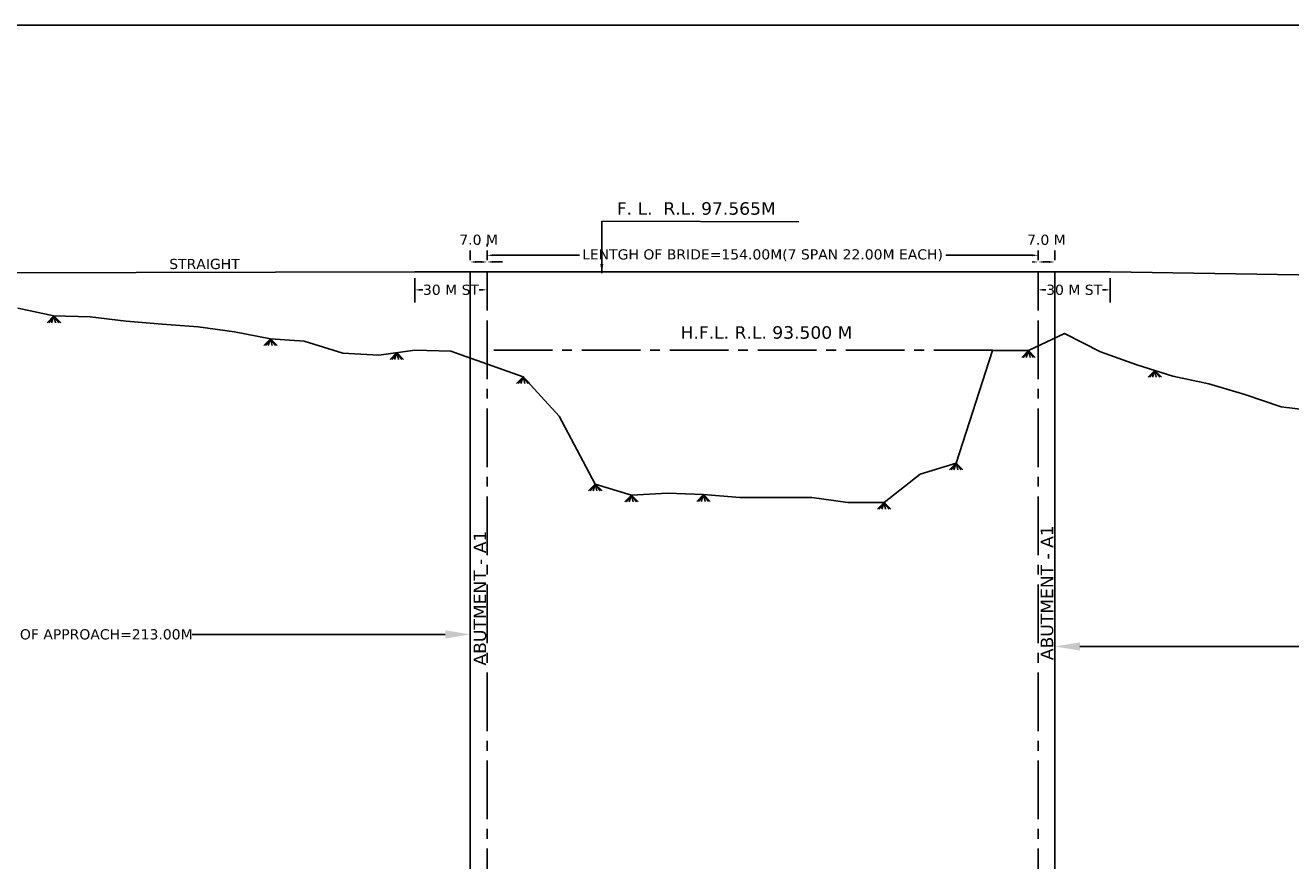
# Model space of a CAD drawing. Header units: feet. Extents: x -7746059455 to -3872629402, y -13315170761 to -6657188523.
# Tile 19 of 52: x -3873309925 to -3873277056, y -6657585975 to -6657564280. Entities that reach past the tile are written whole.
import ezdxf

# ---------------------------------------------------------------- set-up
doc = ezdxf.new("R2010")
doc.units = ezdxf.units.FT
doc.header["$MEASUREMENT"] = 0
doc.header["$PDMODE"] = 34
doc.header["$PDSIZE"] = 40
doc.linetypes.add('CENTER2', pattern=[28.575, 19.05, -3.175, 3.175, -3.175])
doc.layers.add('TEX', color=6, linetype='Continuous')
doc.layers.add('TEXT', color=7, linetype='Continuous')
doc.styles.get("Standard").update_dxf_attribs({"font": 'verdana.ttf', "height": 264})
doc.dimstyles.new('Copy of Standard', dxfattribs={"dimtxt": 150.0005, "dimasz": 650, "dimexe": 0.18, "dimexo": 0.0625, "dimgap": 0.09, "dimtad": 0, "dimtih": 1, "dimtoh": 1, "dimdec": 0, "dimzin": 0, "dimdsep": 46, "dimtxsty": 'Standard', "dimcen": 0.09, "dimclrt": 3, "dimadec": 0, "dimazin": 0, "dimtfac": 1, "dimtdec": 0, "dimtofl": 0, "dimtmove": 0, "dimatfit": 3, "dimfxl": 1, "dimtolj": 1, "dimtzin": 0, "dimarcsym": 0})
doc.dimstyles.new('ISO-25--------1', dxfattribs={"dimtxt": 264, "dimasz": 240, "dimexe": 300, "dimexo": 300, "dimgap": 0.02, "dimtad": 0, "dimtih": 1, "dimtoh": 1, "dimdec": 0, "dimlfac": 16, "dimdsep": 46, "dimtxsty": 'Standard', "dimcen": 192, "dimclrd": 1, "dimclre": 1, "dimclrt": 1, "dimadec": 0, "dimazin": 0, "dimtfac": 1, "dimtdec": 0, "dimtmove": 2, "dimatfit": 3, "dimfxl": 300, "dimarcsym": 0})
doc.dimstyles.new('ISO-25--------8', dxfattribs={"dimtxt": 264, "dimasz": 150, "dimexe": 300, "dimexo": 300, "dimgap": 0.02, "dimtad": 0, "dimtih": 1, "dimtoh": 1, "dimdec": 0, "dimlfac": 8, "dimdsep": 46, "dimtxsty": 'Standard', "dimcen": 150, "dimclrd": 1, "dimclre": 1, "dimclrt": 1, "dimadec": 0, "dimazin": 0, "dimtfac": 1, "dimtdec": 0, "dimtmove": 2, "dimatfit": 3, "dimfxl": 300, "dimarcsym": 0})

# ---------------------------------------------------------------- blocks, each defined once
blk = doc.blocks.new('*D85')
at = {"layer": 'Defpoints', "color": 0, "ltscale": 20, "transparency": 16777216}
for p in [(-3873297930.761878, -6657571150), (-3873299805.761878, -6657571780), (-3873297930.761878, -6657571780)]:
    blk.add_point(p, dxfattribs=at)
at = {"layer": 'TEX', "color": 1, "lineweight": -2, "ltscale": 20, "transparency": 16777216}
for p, q in [((-3873299805.761878, -6657571480), (-3873299805.761878, -6657570850)), ((-3873297930.761878, -6657571480), (-3873297930.761878, -6657570850)), ((-3873299655.761878, -6657571150), (-3873299600.974961, -6657571150)), ((-3873298080.761878, -6657571150), (-3873298135.548795, -6657571150))]:
    blk.add_line(p, q, dxfattribs=at)
at = {"layer": 'TEX', "color": 1, "ltscale": 20, "transparency": 16777216}
for points in [[(-3873299655.761878, -6657571125), (-3873299655.761878, -6657571175), (-3873299805.761878, -6657571150)], [(-3873298080.761878, -6657571125), (-3873298080.761878, -6657571175), (-3873297930.761878, -6657571150)]]:
    blk.add_solid(points, dxfattribs=at)
at = {"layer": 'TEX', "color": 1, "ltscale": 20, "transparency": 16777216, "insert": (-3873298868.261878, -6657571150), "char_height": 264, "attachment_point": 5}
blk.add_mtext('30 M ST', dxfattribs=at)
blk = doc.blocks.new('*D86')
at = {"layer": 'Defpoints', "color": 0, "ltscale": 20, "transparency": 16777216}
for p in [(-3873298367.28052, -6657570426.24163), (-3873298367.28052, -6657570680.000001), (-3873297930.761878, -6657570680)]:
    blk.add_point(p, dxfattribs=at)
at = {"layer": 'TEX', "color": 1, "lineweight": -2, "ltscale": 20, "transparency": 16777216}
for p, q in [((-3873298367.28052, -6657570380.000001), (-3873298367.28052, -6657570126.24163)), ((-3873297930.761878, -6657570380), (-3873297930.761878, -6657570126.24163)), ((-3873298080.761878, -6657570426.24163), (-3873298217.28052, -6657570426.24163))]:
    blk.add_line(p, q, dxfattribs=at)
at = {"layer": 'TEX', "color": 1, "ltscale": 20, "transparency": 16777216}
for points in [[(-3873298217.28052, -6657570401.24163), (-3873298217.28052, -6657570451.24163), (-3873298367.28052, -6657570426.24163)], [(-3873298080.761878, -6657570401.24163), (-3873298080.761878, -6657570451.24163), (-3873297930.761878, -6657570426.24163)]]:
    blk.add_solid(points, dxfattribs=at)
at = {"layer": 'TEX', "color": 1, "ltscale": 20, "transparency": 16777216, "insert": (-3873298149.021199, -6657569851.416317), "char_height": 264, "attachment_point": 5}
blk.add_mtext('7.0 M', dxfattribs=at)
blk = doc.blocks.new('*D87')
at = {"layer": 'Defpoints', "color": 0, "ltscale": 20, "transparency": 16777216}
for p in [(-3873283618.261877, -6657571150.000002), (-3873283618.261877, -6657571780.000002), (-3873281743.261877, -6657571780.000002)]:
    blk.add_point(p, dxfattribs=at)
at = {"layer": 'TEX', "color": 1, "lineweight": -2, "ltscale": 20, "transparency": 16777216}
for p, q in [((-3873283618.261877, -6657571480.000002), (-3873283618.261877, -6657570850.000002)), ((-3873281743.261877, -6657571480.000002), (-3873281743.261877, -6657570850.000002)), ((-3873283468.261877, -6657571150.000002), (-3873283413.47496, -6657571150.000002)), ((-3873281893.261877, -6657571150.000002), (-3873281948.048794, -6657571150.000002))]:
    blk.add_line(p, q, dxfattribs=at)
at = {"layer": 'TEX', "color": 1, "ltscale": 20, "transparency": 16777216}
for points in [[(-3873283468.261877, -6657571125.000002), (-3873283468.261877, -6657571175.000002), (-3873283618.261877, -6657571150.000002)], [(-3873281893.261877, -6657571125.000002), (-3873281893.261877, -6657571175.000002), (-3873281743.261877, -6657571150.000002)]]:
    blk.add_solid(points, dxfattribs=at)
at = {"layer": 'TEX', "color": 1, "ltscale": 20, "transparency": 16777216, "insert": (-3873282680.761877, -6657571150.000002), "char_height": 264, "attachment_point": 5}
blk.add_mtext('30 M ST', dxfattribs=at)
blk = doc.blocks.new('*D88')
at = {"layer": 'Defpoints', "color": 0, "ltscale": 20, "transparency": 16777216}
for p in [(-3873283618.261877, -6657570680.000002), (-3873283181.743235, -6657570426.241632), (-3873283181.743235, -6657570680.000003)]:
    blk.add_point(p, dxfattribs=at)
at = {"layer": 'TEX', "color": 1, "lineweight": -2, "ltscale": 20, "transparency": 16777216}
for p, q in [((-3873283618.261877, -6657570380.000002), (-3873283618.261877, -6657570126.241632)), ((-3873283181.743235, -6657570380.000003), (-3873283181.743235, -6657570126.241632)), ((-3873283468.261877, -6657570426.241632), (-3873283331.743235, -6657570426.241632))]:
    blk.add_line(p, q, dxfattribs=at)
at = {"layer": 'TEX', "color": 1, "ltscale": 20, "transparency": 16777216}
for points in [[(-3873283468.261877, -6657570401.241632), (-3873283468.261877, -6657570451.241632), (-3873283618.261877, -6657570426.241632)], [(-3873283331.743235, -6657570401.241632), (-3873283331.743235, -6657570451.241632), (-3873283181.743235, -6657570426.241632)]]:
    blk.add_solid(points, dxfattribs=at)
at = {"layer": 'TEX', "color": 1, "ltscale": 20, "transparency": 16777216, "insert": (-3873283400.002556, -6657569851.416319), "char_height": 264, "attachment_point": 5}
blk.add_mtext('7.0 M', dxfattribs=at)
blk = doc.blocks.new('*D89')
at = {"layer": 'Defpoints', "color": 0, "ltscale": 20, "transparency": 16777216}
for p in [(-3873318868.261878, -6657580098.758369), (-3873318868.261878, -6657580810), (-3873298368.261878, -6657580810)]:
    blk.add_point(p, dxfattribs=at)
at = {"layer": 'TEX', "color": 0, "lineweight": -2, "ltscale": 20, "transparency": 16777216}
for p, q in [((-3873318868.261878, -6657580809.9375), (-3873318868.261878, -6657580098.578369)), ((-3873318218.261878, -6657580098.758369), (-3873311642.827365, -6657580098.758369)), ((-3873299018.261878, -6657580098.758369), (-3873305593.696391, -6657580098.758369)), ((-3873298368.261878, -6657580809.9375), (-3873298368.261878, -6657580098.578369))]:
    blk.add_line(p, q, dxfattribs=at)
at = {"layer": 'TEX', "color": 0, "ltscale": 20, "transparency": 16777216}
for points in [[(-3873318218.261878, -6657579990.425036), (-3873318218.261878, -6657580207.091702), (-3873318868.261878, -6657580098.758369)], [(-3873299018.261878, -6657579990.425036), (-3873299018.261878, -6657580207.091702), (-3873298368.261878, -6657580098.758369)]]:
    blk.add_solid(points, dxfattribs=at)
at = {"layer": 'TEX', "color": 3, "ltscale": 20, "transparency": 16777216, "insert": (-3873308618.261878, -6657580098.758369), "char_height": 264, "attachment_point": 5}
blk.add_mtext('\\A1;LENGTH OF APPROACH=213.00M', dxfattribs=at)
blk = doc.blocks.new('*D90')
at = {"layer": 'Defpoints', "color": 0, "ltscale": 20, "transparency": 16777216}
for p in [(-3873283180.761877, -6657580077.77211), (-3873239805.761854, -6657580411.258381), (-3873239805.761854, -6657580411.258381)]:
    blk.add_point(p, dxfattribs=at)
at = {"layer": 'TEX', "color": 0, "lineweight": -2, "ltscale": 20, "transparency": 16777216}
for p, q in [((-3873283180.761877, -6657580077.83461), (-3873283180.761877, -6657580411.438381)), ((-3873282530.761877, -6657580411.258381), (-3873264515.52245, -6657580411.258381)), ((-3873240455.761854, -6657580411.258381), (-3873258471.001281, -6657580411.258381)), ((-3873239805.761854, -6657580411.195881), (-3873239805.761854, -6657580411.078381))]:
    blk.add_line(p, q, dxfattribs=at)
at = {"layer": 'TEX', "color": 0, "ltscale": 20, "transparency": 16777216}
for points in [[(-3873282530.761877, -6657580302.925048), (-3873282530.761877, -6657580519.591714), (-3873283180.761877, -6657580411.258381)], [(-3873240455.761854, -6657580302.925048), (-3873240455.761854, -6657580519.591714), (-3873239805.761854, -6657580411.258381)]]:
    blk.add_solid(points, dxfattribs=at)
at = {"layer": 'TEX', "color": 3, "ltscale": 20, "transparency": 16777216, "insert": (-3873261493.261866, -6657580411.258381), "char_height": 264, "attachment_point": 5}
blk.add_mtext('\\A1;LENTGH OF APPROACH-694.00 M', dxfattribs=at)
blk = doc.blocks.new('*D91')
at = {"layer": 'Defpoints', "color": 0, "ltscale": 20, "transparency": 16777216}
for p in [(-3873297930.761878, -6657570320), (-3873283618.261877, -6657570253.120817), (-3873283618.261877, -6657570253.120817)]:
    blk.add_point(p, dxfattribs=at)
at = {"layer": 'TEX', "color": 1, "lineweight": -2, "ltscale": 20, "transparency": 16777216}
for p, q in [((-3873297930.761878, -6657570020), (-3873297930.761878, -6657569953.120817)), ((-3873297780.761878, -6657570253.120817), (-3873295531.141683, -6657570253.120817)), ((-3873283768.261877, -6657570253.120817), (-3873286017.882072, -6657570253.120817))]:
    blk.add_line(p, q, dxfattribs=at)
at = {"layer": 'TEX', "color": 1, "ltscale": 20, "transparency": 16777216}
for points in [[(-3873297780.761878, -6657570228.120817), (-3873297780.761878, -6657570278.120817), (-3873297930.761878, -6657570253.120817)], [(-3873283768.261877, -6657570228.120817), (-3873283768.261877, -6657570278.120817), (-3873283618.261877, -6657570253.120817)]]:
    blk.add_solid(points, dxfattribs=at)
at = {"layer": 'TEX', "color": 1, "ltscale": 20, "transparency": 16777216, "insert": (-3873290774.511878, -6657570253.120817), "char_height": 264, "attachment_point": 5}
blk.add_mtext('LENTGH OF BRIDE=154.00M(7 SPAN 22.00M EACH)', dxfattribs=at)

msp = doc.modelspace()

# ---------------------------------------------------------------- linework, layer by layer
at = {"ltscale": 20}
for p, q in [((-3873309180.761878, -6657571828.758368), (-3873309355.418515, -6657572003.216704)), ((-3873309180.761878, -6657571828.758368), (-3873309314.179421, -6657572003.216704)), ((-3873309180.761878, -6657571828.758368), (-3873309240.329331, -6657572003.216712)), ((-3873309180.761878, -6657571828.758368), (-3873309006.105238, -6657572003.216704)), ((-3873309180.761878, -6657571828.758368), (-3873309050.886521, -6657572003.216704)), ((-3873309180.761878, -6657571828.758368), (-3873309139.601149, -6657572003.216712)), ((-3873303555.762913, -6657572418.758368), (-3873303730.41955, -6657572593.216703)), ((-3873303555.762913, -6657572418.758368), (-3873303689.180456, -6657572593.216703)), ((-3873303555.762913, -6657572418.758368), (-3873303615.330366, -6657572593.216711)), ((-3873303555.762913, -6657572418.758368), (-3873303381.106274, -6657572593.216703)), ((-3873303555.762913, -6657572418.758368), (-3873303425.887556, -6657572593.216703)), ((-3873303555.762913, -6657572418.758368), (-3873303514.602184, -6657572593.216711)), ((-3873300274.511878, -6657572781.258368), (-3873300449.168515, -6657572955.716703)), ((-3873300274.511878, -6657572781.258368), (-3873300407.929421, -6657572955.716703)), ((-3873300274.511878, -6657572781.258368), (-3873300334.079331, -6657572955.716711)), ((-3873300274.511878, -6657572781.258368), (-3873300099.855238, -6657572955.716703)), ((-3873300274.511878, -6657572781.258368), (-3873300144.636521, -6657572955.716703)), ((-3873300274.511878, -6657572781.258368), (-3873300233.351149, -6657572955.716711)), ((-3873283868.261877, -6657572728.758367), (-3873284042.918514, -6657572903.216702)), ((-3873283868.261877, -6657572728.758367), (-3873284001.67942, -6657572903.216702)), ((-3873283868.261877, -6657572728.758367), (-3873283927.82933, -6657572903.21671)), ((-3873283868.261877, -6657572728.758367), (-3873283693.605238, -6657572903.216702)), ((-3873283868.261877, -6657572728.758367), (-3873283738.38652, -6657572903.216702)), ((-3873283868.261877, -6657572728.758367), (-3873283827.101149, -6657572903.21671)), ((-3873280587.011878, -6657573242.508367), (-3873280761.668515, -6657573416.966702)), ((-3873280587.011878, -6657573242.508367), (-3873280720.429421, -6657573416.966702)), ((-3873280587.011878, -6657573242.508367), (-3873280646.579331, -6657573416.96671)), ((-3873280587.011878, -6657573242.508367), (-3873280412.355239, -6657573416.966702)), ((-3873280587.011878, -6657573242.508367), (-3873280457.136521, -6657573416.966702)), ((-3873280587.011878, -6657573242.508367), (-3873280545.85115, -6657573416.96671)), ((-3873296993.261878, -6657573408.758367), (-3873297167.918515, -6657573583.216702)), ((-3873296993.261878, -6657573408.758367), (-3873297126.679421, -6657573583.216702)), ((-3873296993.261878, -6657573408.758367), (-3873297052.829331, -6657573583.21671)), ((-3873296993.261878, -6657573408.758367), (-3873296818.605239, -6657573583.216702)), ((-3873296993.261878, -6657573408.758367), (-3873296863.386521, -6657573583.216702)), ((-3873296993.261878, -6657573408.758367), (-3873296952.10115, -6657573583.21671)), ((-3873285743.261878, -6657575648.758367), (-3873285917.918516, -6657575823.216702)), ((-3873285743.261878, -6657575648.758367), (-3873285876.679422, -6657575823.216702)), ((-3873285743.261878, -6657575648.758367), (-3873285802.829332, -6657575823.21671)), ((-3873285743.261878, -6657575648.758367), (-3873285568.605239, -6657575823.216702)), ((-3873285743.261878, -6657575648.758367), (-3873285613.386522, -6657575823.216702)), ((-3873285743.261878, -6657575648.758367), (-3873285702.10115, -6657575823.21671)), ((-3873295118.261879, -6657576198.758367), (-3873295292.918516, -6657576373.216702)), ((-3873295118.261879, -6657576198.758367), (-3873295251.679422, -6657576373.216702)), ((-3873295118.261879, -6657576198.758367), (-3873295177.829332, -6657576373.21671)), ((-3873295118.261879, -6657576198.758367), (-3873294943.60524, -6657576373.216702)), ((-3873295118.261879, -6657576198.758367), (-3873294988.386522, -6657576373.216702)), ((-3873295118.261879, -6657576198.758367), (-3873295077.101151, -6657576373.21671)), ((-3873294180.761878, -6657576483.758367), (-3873294355.418515, -6657576658.216702)), ((-3873294180.761878, -6657576483.758367), (-3873294314.179421, -6657576658.216702)), ((-3873294180.761878, -6657576483.758367), (-3873294240.329331, -6657576658.21671)), ((-3873294180.761878, -6657576483.758367), (-3873294006.105239, -6657576658.216702)), ((-3873294180.761878, -6657576483.758367), (-3873294050.886521, -6657576658.216702)), ((-3873294180.761878, -6657576483.758367), (-3873294139.60115, -6657576658.21671)), ((-3873292305.761878, -6657576468.758366), (-3873292480.418515, -6657576643.216702)), ((-3873292305.761878, -6657576468.758366), (-3873292439.179421, -6657576643.216702)), ((-3873292305.761878, -6657576468.758366), (-3873292365.329331, -6657576643.216709)), ((-3873292305.761878, -6657576468.758366), (-3873292131.105239, -6657576643.216702)), ((-3873292305.761878, -6657576468.758366), (-3873292175.886521, -6657576643.216702)), ((-3873292305.761878, -6657576468.758366), (-3873292264.60115, -6657576643.216709)), ((-3873287618.261878, -6657576668.758366), (-3873287792.918515, -6657576843.216702)), ((-3873287618.261878, -6657576668.758366), (-3873287751.679421, -6657576843.216702)), ((-3873287618.261878, -6657576668.758366), (-3873287677.829331, -6657576843.216709)), ((-3873287618.261878, -6657576668.758366), (-3873287443.605239, -6657576843.216702)), ((-3873287618.261878, -6657576668.758366), (-3873287488.386521, -6657576843.216702)), ((-3873287618.261878, -6657576668.758366), (-3873287577.10115, -6657576843.216709))]:
    msp.add_line(p, q, dxfattribs=at)
at = {"layer": 'TEX', "color": 1, "ltscale": 20}
msp.add_line((-3873297780.761878, -6657570426.24163), (-3873297527.500002, -6657570426.24163), dxfattribs=at)
at = {"layer": 'TEX', "color": 3, "ltscale": 20}
for p, q in [((-3873318868.261878, -6657570728.758369), (-3873299805.761878, -6657570686.258367)), ((-3873297930.761878, -6657570686.258367), (-3873299805.761878, -6657570686.258367)), ((-3873297930.761878, -6657570686.258367), (-3873283618.261877, -6657570686.258367)), ((-3873283618.261877, -6657570686.258367), (-3873281743.261877, -6657570686.258367)), ((-3873281743.261877, -6657570686.258367), (-3873239805.761854, -6657571353.758381))]:
    msp.add_line(p, q, dxfattribs=at)
at = {"layer": 'TEX', "ltscale": 20}
for p, q in [((-3873298368.261878, -6657589468.758367), (-3873298368.261878, -6657570686.785849)), ((-3873283180.761877, -6657589468.758368), (-3873283180.761877, -6657570686.785851))]:
    msp.add_line(p, q, dxfattribs=at)
at = {"layer": 'TEX', "linetype": 'CENTER2', "ltscale": 80}
for p, q in [((-3873297930.761878, -6657589468.758367), (-3873297930.761878, -6657570686.258367)), ((-3873283618.261877, -6657589468.758368), (-3873283618.261877, -6657570686.258368)), ((-3873284802.551263, -6657572718.75837), (-3873297930.761878, -6657572718.75837))]:
    msp.add_line(p, q, dxfattribs=at)
at = {"layer": 'TEX', "color": 3, "ltscale": 20}
msp.add_lwpolyline([(-3873326090, -6657607670), (-3873238160, -6657607670), (-3873238160, -6657564280), (-3873326090, -6657564280)], close=True, dxfattribs=at)
msp.add_lwpolyline([(-3873310118.261878, -6657571628.758368), (-3873309180.761878, -6657571828.758368), (-3873308243.261876, -6657571853.758368), (-3873307305.762083, -6657571962.511102), (-3873306368.26229, -6657572043.758368), (-3873305430.762498, -6657572108.758368), (-3873304493.262706, -6657572243.134736), (-3873303555.762913, -6657572418.758368), (-3873302679.999999, -6657572483.134736), (-3873301680.761878, -6657572798.758368), (-3873300743.261878, -6657572843.758368), (-3873299805.761878, -6657572718.758367), (-3873298868.261878, -6657572743.758367), (-3873296993.261878, -6657573408.758367), (-3873296055.761878, -6657574428.758367), (-3873295118.261879, -6657576198.758367), (-3873294180.761878, -6657576483.758367), (-3873293243.261878, -6657576428.758367), (-3873292305.761878, -6657576468.758366), (-3873291368.261878, -6657576538.758366), (-3873290430.761878, -6657576543.758366), (-3873289493.261878, -6657576543.758366), (-3873288555.761878, -6657576668.758366), (-3873287618.261878, -6657576668.758366), (-3873286680.761878, -6657575933.758366), (-3873285743.261878, -6657575648.758367), (-3873284805.761878, -6657572728.758367), (-3873283868.261877, -6657572728.758367), (-3873282930.761878, -6657572283.758367), (-3873281993.261878, -6657572756.258367), (-3873281055.761878, -6657573096.258367), (-3873280118.261878, -6657573388.758367), (-3873279180.761878, -6657573593.758367), (-3873278243.261878, -6657573863.758368), (-3873277305.761878, -6657574188.758368), (-3873276306.523757, -6657574308.134736)], dxfattribs=at)
at = {"layer": 'TEX', "color": 1, "ltscale": 20}
for points in [[(-3873297780.761878, -6657570401.24163), (-3873297780.761878, -6657570451.24163), (-3873297930.761878, -6657570426.24163)], [(-3873283768.261877, -6657570401.241632), (-3873283768.261877, -6657570451.241632), (-3873283618.261877, -6657570426.241632)]]:
    msp.add_solid(points, dxfattribs=at)

# ---------------------------------------------------------------- texts
at = {"layer": 'TEX', "color": 1, "ltscale": 20, "insert": (-3873305328.261878, -6657570480), "char_height": 264, "attachment_point": 5}
msp.add_mtext(' STRAIGHT', dxfattribs=at)
at = {"layer": 'TEX', "linetype": 'CENTER2', "ltscale": 80, "char_height": 324, "width": 4090.00000286, "attachment_point": 7, "rotation": 90}
for insert in [(-3873283218.874393, -6657580767.772108), (-3873297948.874393, -6657580907.772108)]:
    msp.add_mtext('ABUTMENT - A1', dxfattribs=dict(at, insert=insert))
at = {"layer": 'TEXT', "color": 6, "char_height": 324, "attachment_point": 4}
for s, insert, width in [('F. L.  R.L. 97.565M', (-3873294560, -6657569039.72774), 17393.14995337), ('H.F.L. R.L. 93.500 M', (-3873292904.909302, -6657572260.200134), 5031.08566952)]:
    msp.add_mtext(s, dxfattribs=dict(at, insert=insert, width=width))

# ---------------------------------------------------------------- dimensions: what is measured, and where the dimension line sits
at = {"layer": 'TEX', "color": 3, "ltscale": 20}
for base, p1, p2, text, picture, middle in [((-3873283618.261877, -6657570253.120817), (-3873297930.761878, -6657570320), (-3873283618.261877, -6657570253.120817), 'LENTGH OF BRIDE=154.00M(7 SPAN 22.00M EACH)', '*D91', (-3873290774.511878, -6657570253.120817)), ((-3873298367.28052, -6657570426.24163), (-3873297930.761878, -6657570680), (-3873298367.28052, -6657570680.000001), '7.0 M', '*D86', (-3873298149.021199, -6657569851.416317)), ((-3873297930.761878, -6657571150), (-3873299805.761878, -6657571780), (-3873297930.761878, -6657571780), '30 M ST', '*D85', (-3873298868.261878, -6657571150))]:
    dim = msp.add_linear_dim(base=base, p1=p1, p2=p2, text=text, dimstyle='ISO-25--------8', dxfattribs=at)
    dim.commit()
    dim.dimension.update_dxf_attribs({"geometry": picture, "text_midpoint": middle})
for base, p1, p2, text, picture, middle in [((-3873283181.743235, -6657570426.241632), (-3873283618.261877, -6657570680.000002), (-3873283181.743235, -6657570680.000003), '7.0 M', '*D88', (-3873283400.002556, -6657569851.416319)), ((-3873283618.261877, -6657571150.000002), (-3873281743.261877, -6657571780.000002), (-3873283618.261877, -6657571780.000002), '30 M ST', '*D87', (-3873282680.761877, -6657571150.000002))]:
    dim = msp.add_linear_dim(base=base, p1=p1, p2=p2, angle=180, text=text, dimstyle='ISO-25--------8', dxfattribs=at)
    dim.commit()
    dim.dimension.update_dxf_attribs({"geometry": picture, "text_midpoint": middle})
at = {"layer": 'TEX', "ltscale": 20}
for base, p1, p2, text, picture, middle in [((-3873318868.261878, -6657580098.758369), (-3873298368.261878, -6657580810), (-3873318868.261878, -6657580810), 'LENGTH OF APPROACH=213.00M', '*D89', (-3873308618.261878, -6657580098.758369)), ((-3873239805.761854, -6657580411.258381), (-3873283180.761877, -6657580077.77211), (-3873239805.761854, -6657580411.258381), 'LENTGH OF APPROACH-694.00 M', '*D90', (-3873261493.261866, -6657580411.258381))]:
    dim = msp.add_linear_dim(base=base, p1=p1, p2=p2, text=text, dimstyle='Copy of Standard', dxfattribs=at)
    dim.commit()
    dim.dimension.update_dxf_attribs({"geometry": picture, "text_midpoint": middle})

# ---------------------------------------------------------------- leaders
msp.add_leader([(-3873294950, -6657570721.059779), (-3873294950, -6657569367.301406), (-3873289830, -6657569387.301406)], dimstyle='ISO-25--------1', dxfattribs=at)

doc.saveas('drawing.dxf')
